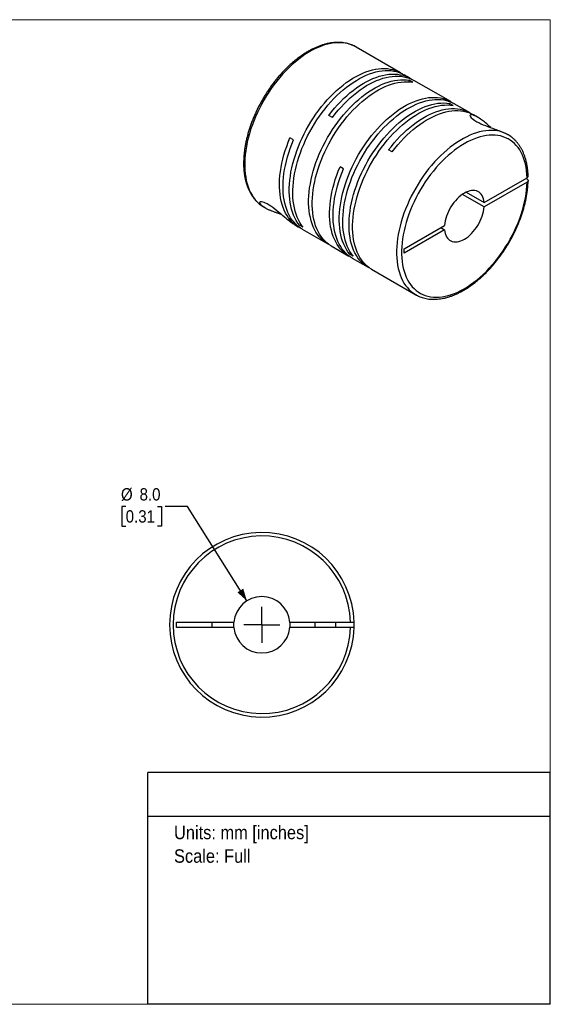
# Model space of a CAD drawing. Header units: millimetres. Extents: x 0 to 216, y 0 to 140.
# Tile 2 of 2: x 141 to 216, y 0 to 140. Entities that reach past the tile are written whole.
import ezdxf
from ezdxf.enums import TextEntityAlignment as Align

# ---------------------------------------------------------------- set-up
doc = ezdxf.new("R2010")
doc.units = ezdxf.units.MM
doc.header["$LTSCALE"] = 0.5
doc.linetypes.add('SLD-Solid', pattern=[0])
doc.layers.add('SLD-0', color=7, linetype='SLD-Solid', lineweight=25)
doc.layers.add('TEXT', color=140, linetype='SLD-Solid', lineweight=25)
doc.styles.add('SLDTEXTSTYLE0', font='GOTHIC.TTF', dxfattribs={"width": 0.913})
doc.dimstyles.new('SLDDIMSTYLE0', dxfattribs={"dimtxt": 1.75, "dimasz": 1.75, "dimexe": 0, "dimexo": 0.0625, "dimgap": 0.4375, "dimtad": 0, "dimtih": 1, "dimtoh": 1, "dimdec": 1, "dimrnd": 1e-09, "dimzin": 4, "dimdsep": 46, "dimtxsty": 'SLDTEXTSTYLE0', "dimsah": 1, "dimcen": 0, "dimadec": 0, "dimazin": 1, "dimtfac": 1, "dimtdec": 1, "dimtofl": 0, "dimtmove": 0, "dimatfit": 3, "dimfxl": 0, "dimfrac": 2, "dimtolj": 1, "dimtzin": 12, "dimarcsym": 0})

# ---------------------------------------------------------------- blocks, each defined once
blk = doc.blocks.new('SW_NOTE_0')
at = {"layer": 'TEXT', "color": 0, "insert": (0, 2.43), "char_height": 1.905, "attachment_point": 1, "style": 'SLDTEXTSTYLE0'}
blk.add_mtext('Units: mm [inches]', dxfattribs=at)
blk = doc.blocks.new('SW_NOTE_0_1')
at = {"layer": 'TEXT', "color": 0, "insert": (0, 2.43), "char_height": 1.905, "attachment_point": 1, "style": 'SLDTEXTSTYLE0'}
blk.add_mtext('Scale: Full', dxfattribs=at)
blk = doc.blocks.new('Block1')
at = {"layer": 'TEXT'}
for p, q in [((215.9, 32.88), (158.75, 32.88)), ((158.75, 0), (158.75, 32.88)), ((215.9, 0), (215.9, 32.88)), ((158.75, 26.7), (215.9, 26.7)), ((215.9, 0), (158.75, 0))]:
    blk.add_line(p, q, dxfattribs=at)
at = {"layer": 'TEXT', "color": 140}
for name, p in [('SW_NOTE_0', (162.49, 22.9)), ('SW_NOTE_0_1', (162.49, 19.56))]:
    blk.add_blockref(name, p, dxfattribs=at)
at = {"layer": 'TEXT', "color": 140, "style": 'SLDTEXTSTYLE0', "width": 0.913, "flags": 2}
for tag, height, p in [('AUTOATTR0', 2.12, (179.51, 28.35)), ('AUTOATTR1_0', 2.38, (166.91, 14.94)), ('AUTOATTR1_1', 2.38, (161.05, 11.86)), ('AUTOATTR1_2', 2.38, (170.65, 8.78))]:
    blk.add_attdef(tag, text='', height=height, dxfattribs=at).set_placement(p, align=Align.BOTTOM_LEFT)
blk = doc.blocks.new('Block2')
at = {"color": 7, "linetype": 'SLD-Solid', "lineweight": 18}
for p, q in [((0, 139.7), (215.9, 139.7)), ((0, 139.7), (0, 0)), ((215.9, 139.7), (215.9, 0)), ((0, 0), (215.9, 0))]:
    blk.add_line(p, q, dxfattribs=at)
blk = doc.blocks.new('_D_5')
at = {"layer": 'SLD-0'}
for p, q in [((155.63, 70.64), (155.1, 70.64)), ((155.1, 70.64), (155.1, 67.86)), ((160.16, 70.64), (160.69, 70.64)), ((160.69, 70.64), (160.69, 67.86)), ((164.4, 70.64), (161.23, 70.64)), ((172.83, 57.24), (164.4, 70.64)), ((155.1, 67.86), (155.63, 67.86)), ((160.69, 67.86), (160.16, 67.86))]:
    blk.add_line(p, q, dxfattribs=at)
blk.add_solid([(172.83, 57.24), (172.32, 58.98), (171.48, 58.45)], dxfattribs=at)
at = {"layer": 'SLD-0', "char_height": 1.75, "attachment_point": 1, "style": 'SLDTEXTSTYLE0'}
for s, insert in [('%%c', (154.96, 73.23)), ('8.0', (157.6, 73.23)), ('0.31', (155.63, 70.1))]:
    blk.add_mtext(s, dxfattribs=dict(at, insert=insert))
blk = doc.blocks.new('SW_CENTERMARKSYMBOL_2')
at = {"layer": 'SLD-0', "color": 0}
for q in [(0, 2.54), (-2.54, 0), (0, -2.54), (2.54, 0)]:
    blk.add_line((0, 0), q, dxfattribs=at)

msp = doc.modelspace()

# ---------------------------------------------------------------- linework, layer by layer
for p, q in [((194.65, 132.17), (188.33, 135.82)), ((188.34, 135.82), (188.33, 135.82)), ((196.03, 131.38), (195.16, 131.88)), ((196.38, 130.83), (195.88, 131.12)), ((195.88, 130.89), (195.88, 131.12)), ((201.76, 128.07), (196.53, 131.09)), ((202.11, 127.53), (201.61, 127.82)), ((201.61, 127.58), (201.61, 127.82)), ((204.52, 126.48), (202.26, 127.78)), ((184.97, 125.83), (184.46, 126.12)), ((205.55, 125.88), (205.02, 126.19)), ((209.89, 123.37), (209.71, 123.48)), ((179.44, 122.64), (178.94, 122.93)), ((193.45, 120.93), (192.95, 121.22)), ((186.55, 118.53), (186.05, 118.82)), ((206.51, 113.76), (212.6, 117.27)), ((212.6, 116.66), (206.51, 113.14)), ((212.6, 117.07), (212.43, 117.17)), ((206.51, 113.14), (203.43, 114.92)), ((203.96, 115.23), (206.51, 113.76)), ((175.23, 113.13), (175.41, 113.03)), ((179.57, 110.63), (180.18, 110.28)), ((180.32, 110.53), (180.52, 110.65)), ((180.82, 110.24), (180.32, 110.53)), ((195.14, 107.19), (200.88, 110.51)), ((180.68, 109.99), (184.31, 107.89)), ((200.88, 109.89), (195.14, 106.58)), ((200.35, 110.2), (200.88, 109.89)), ((184.81, 107.6), (187.28, 106.17)), ((187.43, 106.43), (187.63, 106.55)), ((187.93, 106.14), (187.43, 106.43)), ((195.14, 106.58), (195.14, 107.19)), ((187.78, 105.88), (190.04, 104.58)), ((190.54, 104.29), (196.79, 100.68)), ((196.79, 100.68), (196.81, 100.68)), ((162.86, 54.22), (170.98, 54.22)), ((162.86, 53.47), (162.86, 54.22)), ((170.98, 53.47), (162.86, 53.47)), ((167.86, 54.22), (167.86, 53.47)), ((178.94, 54.22), (187.56, 54.22)), ((187.56, 53.47), (178.94, 53.47)), ((182.46, 54.22), (182.46, 53.47)), ((185.46, 53.47), (185.46, 54.22))]:
    msp.add_line(p, q)
at = {"flags": 128}
for points in [[(188.33, 135.82), (188.32, 135.83), (187.98, 136), (187.62, 136.15), (187.25, 136.27), (186.87, 136.35), (186.47, 136.41), (186.06, 136.44), (185.64, 136.43), (185.21, 136.4), (184.77, 136.33), (184.32, 136.23), (183.87, 136.11), (183.41, 135.95), (182.95, 135.77), (182.48, 135.55), (182.01, 135.31), (181.54, 135.04), (181.07, 134.74), (180.61, 134.42), (180.14, 134.07), (179.68, 133.69), (179.23, 133.29), (178.78, 132.87), (178.34, 132.43), (177.91, 131.97), (177.49, 131.49), (177.08, 130.99), (176.68, 130.47), (176.3, 129.94), (175.93, 129.4), (175.57, 128.84), (175.23, 128.27), (174.91, 127.69), (174.6, 127.11), (174.32, 126.51), (174.05, 125.91), (173.8, 125.31), (173.57, 124.71), (173.36, 124.1), (173.18, 123.5), (173.01, 122.89), (172.87, 122.3), (172.76, 121.7), (172.66, 121.12), (172.59, 120.54), (172.54, 119.98), (172.52, 119.42), (172.52, 118.88), (172.54, 118.35), (172.58, 117.84), (172.66, 117.35), (172.75, 116.87), (172.87, 116.41), (173, 115.98), (173.17, 115.56), (173.35, 115.17), (173.56, 114.8), (173.78, 114.46), (174.03, 114.14), (174.3, 113.85), (174.58, 113.59), (174.89, 113.35), (175.21, 113.14), (175.23, 113.13)], [(180.32, 110.53), (180.08, 110.85), (179.85, 111.2), (179.65, 111.57), (179.47, 111.96), (179.31, 112.38), (179.18, 112.82), (179.06, 113.28), (178.97, 113.75), (178.91, 114.25), (178.86, 114.76), (178.84, 115.29), (178.85, 115.83), (178.87, 116.38), (178.92, 116.95), (179, 117.52), (179.09, 118.11), (179.21, 118.7), (179.36, 119.29), (179.52, 119.89), (179.71, 120.5), (179.92, 121.1), (180.14, 121.7), (180.39, 122.3), (180.66, 122.9), (180.95, 123.49), (181.26, 124.07), (181.58, 124.65), (181.92, 125.22), (182.27, 125.77), (182.64, 126.31), (183.03, 126.84), (183.42, 127.36), (183.83, 127.85), (184.25, 128.33), (184.68, 128.79), (185.12, 129.23), (185.57, 129.65), (186.02, 130.04), (186.48, 130.42), (186.94, 130.77), (187.4, 131.09), (187.87, 131.38), (188.34, 131.65), (188.8, 131.9), (189.27, 132.11), (189.73, 132.3), (190.19, 132.45), (190.64, 132.58), (191.09, 132.67), (191.53, 132.74), (191.96, 132.78), (192.38, 132.78), (192.78, 132.76), (193.18, 132.7), (193.57, 132.62), (193.94, 132.5), (194.29, 132.36), (194.63, 132.18), (194.9, 132.02)], [(180.82, 110.24), (180.58, 110.56), (180.36, 110.91), (180.15, 111.28), (179.97, 111.67), (179.82, 112.09), (179.68, 112.53), (179.57, 112.99), (179.48, 113.46), (179.41, 113.96), (179.37, 114.47), (179.35, 115), (179.35, 115.54), (179.38, 116.09), (179.43, 116.66), (179.5, 117.23), (179.6, 117.82), (179.72, 118.41), (179.86, 119), (180.02, 119.6), (180.21, 120.21), (180.42, 120.81), (180.65, 121.41), (180.9, 122.01), (181.16, 122.61), (181.45, 123.2), (181.76, 123.78), (182.08, 124.36), (182.42, 124.93), (182.78, 125.48), (183.15, 126.02), (183.53, 126.55), (183.93, 127.07), (184.34, 127.56), (184.76, 128.04), (185.19, 128.5), (185.62, 128.94), (186.07, 129.36), (186.52, 129.76), (186.98, 130.13), (187.44, 130.48), (187.91, 130.8), (188.37, 131.09), (188.84, 131.36), (189.31, 131.61), (189.77, 131.82), (190.23, 132.01), (190.69, 132.16), (191.14, 132.29), (191.59, 132.38), (192.03, 132.45), (192.46, 132.49), (192.88, 132.49), (193.29, 132.47), (193.68, 132.41), (194.07, 132.33), (194.44, 132.21), (194.79, 132.07), (195.13, 131.89), (195.16, 131.88)], [(184.46, 126.12), (184.86, 126.63), (185.27, 127.13), (185.69, 127.6), (186.12, 128.06), (186.56, 128.5), (187.01, 128.91), (187.46, 129.3), (187.92, 129.67), (188.38, 130.02), (188.85, 130.34), (189.32, 130.63), (189.78, 130.89), (190.25, 131.13), (190.71, 131.34), (191.18, 131.52), (191.63, 131.68), (192.08, 131.8), (192.53, 131.89), (192.97, 131.95), (193.39, 131.98), (193.81, 131.99), (194.22, 131.96), (194.62, 131.9), (195, 131.81), (195.37, 131.69), (195.72, 131.54), (196.06, 131.36), (196.28, 131.22)], [(184.97, 125.83), (185.36, 126.34), (185.77, 126.84), (186.2, 127.31), (186.63, 127.77), (187.07, 128.21), (187.51, 128.62), (187.97, 129.01), (188.42, 129.38), (188.89, 129.73), (189.35, 130.05), (189.82, 130.34), (190.29, 130.6), (190.75, 130.84), (191.22, 131.05), (191.68, 131.23), (192.14, 131.39), (192.59, 131.51), (193.03, 131.6), (193.47, 131.66), (193.9, 131.69), (194.32, 131.7), (194.72, 131.67), (195.12, 131.61), (195.5, 131.52), (195.87, 131.4), (196.22, 131.25), (196.53, 131.09)], [(184.57, 107.75), (184.29, 107.9), (183.97, 108.11), (183.66, 108.35), (183.38, 108.61), (183.11, 108.9), (182.87, 109.22), (182.64, 109.56), (182.44, 109.92), (182.25, 110.31), (182.09, 110.73), (181.95, 111.16), (181.84, 111.62), (181.74, 112.09), (181.67, 112.58), (181.63, 113.09), (181.6, 113.62), (181.6, 114.16), (181.63, 114.71), (181.67, 115.27), (181.74, 115.85), (181.84, 116.43), (181.95, 117.02), (182.09, 117.62), (182.25, 118.22), (182.44, 118.82), (182.64, 119.42), (182.87, 120.02), (183.11, 120.62), (183.38, 121.22), (183.66, 121.81), (183.97, 122.4), (184.29, 122.98), (184.63, 123.54), (184.98, 124.1), (185.35, 124.64), (185.73, 125.18), (186.13, 125.69), (186.53, 126.19), (186.95, 126.67), (187.38, 127.13), (187.82, 127.58), (188.26, 128), (188.71, 128.4), (189.17, 128.77), (189.63, 129.12), (190.1, 129.45), (190.56, 129.75), (191.03, 130.03), (191.5, 130.27), (191.96, 130.49), (192.42, 130.68), (192.88, 130.84), (193.33, 130.97), (193.78, 131.07), (194.22, 131.14), (194.65, 131.18), (195.07, 131.19), (195.48, 131.17), (195.88, 131.12)], [(184.81, 107.6), (184.79, 107.61), (184.47, 107.82), (184.17, 108.06), (183.88, 108.32), (183.62, 108.61), (183.37, 108.93), (183.14, 109.27), (182.94, 109.63), (182.76, 110.02), (182.59, 110.44), (182.46, 110.87), (182.34, 111.33), (182.25, 111.8), (182.17, 112.29), (182.13, 112.8), (182.1, 113.33), (182.1, 113.87), (182.13, 114.42), (182.17, 114.98), (182.25, 115.56), (182.34, 116.14), (182.46, 116.73), (182.59, 117.33), (182.76, 117.93), (182.94, 118.53), (183.14, 119.13), (183.37, 119.73), (183.62, 120.33), (183.88, 120.93), (184.17, 121.52), (184.47, 122.11), (184.79, 122.69), (185.13, 123.25), (185.48, 123.81), (185.85, 124.35), (186.23, 124.89), (186.63, 125.4), (187.03, 125.9), (187.45, 126.38), (187.88, 126.84), (188.32, 127.29), (188.76, 127.71), (189.21, 128.11), (189.67, 128.48), (190.13, 128.83), (190.6, 129.16), (191.06, 129.46), (191.53, 129.74), (192, 129.98), (192.46, 130.2), (192.93, 130.39), (193.38, 130.55), (193.84, 130.68), (194.28, 130.78), (194.72, 130.85), (195.15, 130.89), (195.58, 130.9), (195.99, 130.88), (196.38, 130.83)], [(187.43, 106.43), (187.18, 106.75), (186.96, 107.1), (186.76, 107.47), (186.58, 107.86), (186.42, 108.28), (186.28, 108.72), (186.17, 109.17), (186.08, 109.65), (186.01, 110.15), (185.97, 110.66), (185.95, 111.18), (185.95, 111.73), (185.98, 112.28), (186.03, 112.85), (186.1, 113.42), (186.2, 114), (186.32, 114.59), (186.46, 115.19), (186.63, 115.79), (186.81, 116.39), (187.02, 117), (187.25, 117.6), (187.5, 118.2), (187.77, 118.8), (188.06, 119.39), (188.36, 119.97), (188.68, 120.55), (189.02, 121.11), (189.38, 121.67), (189.75, 122.21), (190.13, 122.74), (190.53, 123.25), (190.94, 123.75), (191.36, 124.23), (191.79, 124.69), (192.23, 125.13), (192.67, 125.55), (193.13, 125.94), (193.58, 126.31), (194.05, 126.66), (194.51, 126.99), (194.98, 127.28), (195.44, 127.55), (195.91, 127.79), (196.38, 128.01), (196.84, 128.19), (197.3, 128.35), (197.75, 128.48), (198.19, 128.57), (198.63, 128.64), (199.06, 128.68), (199.48, 128.68), (199.89, 128.66), (200.29, 128.6), (200.67, 128.52), (201.04, 128.4), (201.4, 128.26), (201.74, 128.08), (202.01, 127.92)], [(187.93, 106.14), (187.69, 106.46), (187.46, 106.81), (187.26, 107.18), (187.08, 107.57), (186.92, 107.99), (186.79, 108.43), (186.67, 108.88), (186.58, 109.36), (186.52, 109.86), (186.47, 110.37), (186.45, 110.89), (186.45, 111.44), (186.48, 111.99), (186.53, 112.56), (186.61, 113.13), (186.7, 113.71), (186.82, 114.31), (186.97, 114.9), (187.13, 115.5), (187.32, 116.1), (187.52, 116.71), (187.75, 117.31), (188, 117.91), (188.27, 118.51), (188.56, 119.1), (188.86, 119.68), (189.19, 120.26), (189.53, 120.82), (189.88, 121.38), (190.25, 121.92), (190.64, 122.45), (191.03, 122.96), (191.44, 123.46), (191.86, 123.94), (192.29, 124.4), (192.73, 124.84), (193.18, 125.26), (193.63, 125.65), (194.09, 126.02), (194.55, 126.37), (195.01, 126.7), (195.48, 126.99), (195.95, 127.26), (196.41, 127.5), (196.88, 127.72), (197.34, 127.9), (197.8, 128.06), (198.25, 128.19), (198.7, 128.28), (199.13, 128.35), (199.56, 128.39), (199.98, 128.39), (200.39, 128.37), (200.79, 128.31), (201.17, 128.23), (201.54, 128.11), (201.9, 127.97), (202.24, 127.79), (202.26, 127.78)], [(190.3, 104.45), (190.02, 104.6), (189.7, 104.8), (189.39, 105.04), (189.11, 105.3), (188.84, 105.59), (188.6, 105.91), (188.37, 106.25), (188.17, 106.62), (187.98, 107.01), (187.82, 107.42), (187.68, 107.85), (187.56, 108.31), (187.47, 108.78), (187.4, 109.28), (187.35, 109.79), (187.33, 110.31), (187.33, 110.85), (187.35, 111.4), (187.4, 111.97), (187.47, 112.54), (187.56, 113.12), (187.68, 113.71), (187.82, 114.31), (187.98, 114.91), (188.17, 115.51), (188.37, 116.11), (188.6, 116.72), (188.84, 117.32), (189.11, 117.91), (189.39, 118.51), (189.7, 119.09), (190.02, 119.67), (190.35, 120.24), (190.71, 120.79), (191.08, 121.34), (191.46, 121.87), (191.85, 122.38), (192.26, 122.88), (192.68, 123.37), (193.11, 123.83), (193.54, 124.27), (193.99, 124.69), (194.44, 125.09), (194.9, 125.47), (195.36, 125.82), (195.82, 126.14), (196.29, 126.44), (196.76, 126.72), (197.22, 126.96), (197.69, 127.18), (198.15, 127.37), (198.61, 127.53), (199.06, 127.66), (199.51, 127.76), (199.95, 127.84), (200.38, 127.88), (200.8, 127.89), (201.21, 127.87), (201.61, 127.82)], [(190.54, 104.29), (190.52, 104.31), (190.2, 104.51), (189.89, 104.75), (189.61, 105.01), (189.34, 105.3), (189.1, 105.62), (188.87, 105.96), (188.67, 106.33), (188.48, 106.72), (188.32, 107.13), (188.18, 107.57), (188.07, 108.02), (187.97, 108.49), (187.9, 108.99), (187.86, 109.5), (187.83, 110.02), (187.83, 110.56), (187.86, 111.11), (187.9, 111.68), (187.97, 112.25), (188.07, 112.83), (188.18, 113.42), (188.32, 114.02), (188.48, 114.62), (188.67, 115.22), (188.87, 115.82), (189.1, 116.43), (189.34, 117.03), (189.61, 117.62), (189.89, 118.22), (190.2, 118.8), (190.52, 119.38), (190.86, 119.95), (191.21, 120.5), (191.58, 121.05), (191.96, 121.58), (192.35, 122.09), (192.76, 122.59), (193.18, 123.08), (193.61, 123.54), (194.05, 123.98), (194.49, 124.4), (194.94, 124.8), (195.4, 125.18), (195.86, 125.53), (196.32, 125.85), (196.79, 126.16), (197.26, 126.43), (197.73, 126.67), (198.19, 126.89), (198.65, 127.08), (199.11, 127.24), (199.56, 127.37), (200.01, 127.47), (200.45, 127.55), (200.88, 127.59), (201.3, 127.6), (201.71, 127.58), (202.11, 127.53)], [(192.95, 121.22), (193.35, 121.73), (193.76, 122.23), (194.18, 122.7), (194.61, 123.16), (195.05, 123.6), (195.5, 124.01), (195.95, 124.41), (196.41, 124.77), (196.87, 125.12), (197.34, 125.44), (197.8, 125.73), (198.27, 126), (198.74, 126.23), (199.2, 126.44), (199.66, 126.63), (200.12, 126.78), (200.57, 126.9), (201.01, 126.99), (201.45, 127.05), (201.88, 127.09), (202.3, 127.09), (202.71, 127.06), (203.1, 127), (203.48, 126.91), (203.85, 126.79), (204.2, 126.64), (204.54, 126.46), (204.76, 126.32)], [(193.45, 120.93), (193.85, 121.44), (194.26, 121.94), (194.68, 122.41), (195.11, 122.87), (195.55, 123.3), (195.99, 123.72), (196.45, 124.11), (196.9, 124.48), (197.37, 124.82), (197.83, 125.14), (198.3, 125.44), (198.76, 125.7), (199.23, 125.94), (199.69, 126.15), (200.15, 126.33), (200.61, 126.48), (201.06, 126.61), (201.5, 126.7), (201.94, 126.76), (202.37, 126.8), (202.79, 126.8), (203.19, 126.77), (203.59, 126.71), (203.97, 126.62), (204.34, 126.51), (204.69, 126.36), (205.02, 126.19)], [(207.48, 124.38), (207.45, 124.41), (207.28, 124.56), (207.1, 124.72), (206.88, 124.91), (206.69, 125.07), (206.54, 125.19), (206.42, 125.28), (206.27, 125.4), (206.12, 125.51), (205.99, 125.6), (205.8, 125.73), (205.64, 125.83), (205.48, 125.92), (205.34, 126), (205.2, 126.06), (205.03, 126.13), (204.88, 126.18), (204.75, 126.21), (204.65, 126.21), (204.56, 126.19), (204.51, 126.15), (204.49, 126.09), (204.51, 126.01), (204.57, 125.91), (204.67, 125.79), (204.81, 125.66), (204.99, 125.53), (205.21, 125.38), (205.46, 125.23), (205.74, 125.09), (206.05, 124.94), (206.37, 124.8), (206.7, 124.67), (207.04, 124.54), (207.38, 124.41), (207.7, 124.3), (208.01, 124.19), (208.22, 124.12), (208.42, 124.04), (208.61, 123.97), (208.94, 123.84), (209.25, 123.71), (209.53, 123.58), (209.53, 123.58)], [(209.87, 123.38), (209.54, 123.56), (209.18, 123.7), (208.81, 123.82), (208.42, 123.91), (208.02, 123.96), (207.61, 123.99), (207.19, 123.98), (206.76, 123.94), (206.32, 123.88), (205.87, 123.78), (205.42, 123.65), (204.96, 123.5), (204.5, 123.31), (204.03, 123.09), (203.56, 122.85), (203.09, 122.58), (202.62, 122.28), (202.16, 121.95), (201.7, 121.6), (201.24, 121.23), (200.78, 120.83), (200.34, 120.41), (199.9, 119.97), (199.47, 119.51), (199.04, 119.02), (198.63, 118.52), (198.24, 118.01), (197.85, 117.48), (197.48, 116.93), (197.13, 116.37), (196.79, 115.8), (196.46, 115.22), (196.16, 114.64), (195.87, 114.04), (195.61, 113.44), (195.36, 112.84), (195.13, 112.24), (194.92, 111.63), (194.74, 111.03), (194.58, 110.42), (194.44, 109.83), (194.32, 109.24), (194.22, 108.65), (194.15, 108.07), (194.11, 107.51), (194.08, 106.95), (194.08, 106.41), (194.11, 105.89), (194.15, 105.37), (194.22, 104.88), (194.32, 104.4), (194.44, 103.95), (194.58, 103.51), (194.74, 103.1), (194.92, 102.71), (195.13, 102.34), (195.36, 102), (195.61, 101.68), (195.87, 101.39), (196.16, 101.13), (196.46, 100.89), (196.79, 100.69), (196.79, 100.68)], [(212.6, 117.27), (212.58, 117.79), (212.53, 118.28), (212.46, 118.76), (212.36, 119.23), (212.24, 119.67), (212.1, 120.09), (211.94, 120.49), (211.75, 120.87), (211.55, 121.22), (211.32, 121.55), (211.07, 121.85), (210.81, 122.13), (210.52, 122.38), (210.22, 122.6), (209.9, 122.79), (209.56, 122.96), (209.21, 123.09), (208.84, 123.2), (208.46, 123.27), (208.06, 123.31), (207.66, 123.33), (207.24, 123.31), (206.82, 123.26), (206.39, 123.19), (205.94, 123.08), (205.5, 122.94), (205.05, 122.77), (204.59, 122.58), (204.14, 122.35), (203.68, 122.1), (203.22, 121.82), (202.76, 121.52), (202.31, 121.19), (201.86, 120.83), (201.41, 120.45), (200.97, 120.05), (200.54, 119.62), (200.12, 119.18), (199.7, 118.72), (199.3, 118.23), (198.9, 117.73), (198.52, 117.22), (198.16, 116.69), (197.81, 116.15), (197.47, 115.59), (197.15, 115.03), (196.85, 114.46), (196.57, 113.88), (196.3, 113.29), (196.05, 112.7), (195.83, 112.11), (195.62, 111.52), (195.44, 110.93), (195.28, 110.34), (195.14, 109.76), (195.02, 109.18), (194.93, 108.61), (194.86, 108.04), (194.81, 107.49), (194.79, 106.95), (194.79, 106.42), (194.81, 105.9), (194.86, 105.4), (194.93, 104.92), (195.02, 104.46), (195.14, 104.01), (195.28, 103.59), (195.44, 103.19), (195.62, 102.81), (195.83, 102.45), (196.05, 102.12), (196.3, 101.82), (196.57, 101.54), (196.85, 101.29), (197.15, 101.07), (197.47, 100.87), (197.81, 100.7), (198.16, 100.57), (198.52, 100.46), (198.9, 100.38), (199.3, 100.34), (199.7, 100.32), (200.12, 100.34), (200.54, 100.38), (200.97, 100.46), (201.41, 100.56), (201.86, 100.7), (202.31, 100.86), (202.76, 101.05), (203.22, 101.28), (203.68, 101.53), (204.14, 101.8), (204.59, 102.11), (205.05, 102.44), (205.5, 102.79), (205.94, 103.17), (206.39, 103.57), (206.82, 103.99), (207.24, 104.43), (207.66, 104.9), (208.06, 105.38), (208.46, 105.88), (208.84, 106.39), (209.21, 106.92), (209.56, 107.46), (209.9, 108.01), (210.22, 108.58), (210.52, 109.15), (210.81, 109.73), (211.07, 110.31), (211.32, 110.9), (211.55, 111.49), (211.75, 112.08), (211.94, 112.67), (212.1, 113.26), (212.24, 113.85), (212.36, 114.43), (212.46, 115), (212.53, 115.56), (212.58, 116.12), (212.6, 116.66)], [(209.89, 123.37), (209.88, 123.38), (209.87, 123.38)], [(180.43, 110.14), (180.19, 110.27), (179.86, 110.48), (179.56, 110.71), (179.27, 110.97), (179, 111.25), (178.76, 111.57), (178.53, 111.91), (178.32, 112.27), (178.14, 112.66), (177.97, 113.07), (177.83, 113.5), (177.71, 113.95), (177.62, 114.42), (177.54, 114.91), (177.49, 115.42), (177.47, 115.94), (177.46, 116.48), (177.48, 117.03), (177.53, 117.59), (177.6, 118.16), (177.69, 118.74), (177.8, 119.33), (177.94, 119.92), (178.09, 120.52), (178.27, 121.12), (178.48, 121.72), (178.7, 122.33), (178.94, 122.93)], [(180.68, 109.99), (180.38, 110.18), (180.07, 110.41), (179.79, 110.67), (179.52, 110.95), (179.27, 111.27), (179.04, 111.6), (178.83, 111.97), (178.64, 112.35), (178.48, 112.76), (178.34, 113.2), (178.22, 113.65), (178.12, 114.12), (178.05, 114.61), (178, 115.12), (177.97, 115.64), (177.97, 116.18), (177.99, 116.73), (178.03, 117.29), (178.1, 117.86), (178.19, 118.44), (178.3, 119.03), (178.44, 119.63), (178.6, 120.23), (178.78, 120.83), (178.98, 121.43), (179.2, 122.03), (179.44, 122.64)], [(187.54, 106.04), (187.31, 106.16), (186.98, 106.36), (186.68, 106.6), (186.39, 106.85), (186.12, 107.14), (185.87, 107.45), (185.64, 107.79), (185.44, 108.16), (185.25, 108.54), (185.08, 108.95), (184.94, 109.38), (184.82, 109.84), (184.72, 110.31), (184.65, 110.8), (184.6, 111.3), (184.57, 111.83), (184.57, 112.37), (184.59, 112.92), (184.63, 113.48), (184.7, 114.05), (184.79, 114.63), (184.91, 115.22), (185.04, 115.82), (185.2, 116.41), (185.38, 117.02), (185.58, 117.62), (185.8, 118.22), (186.05, 118.82)], [(187.78, 105.88), (187.48, 106.07), (187.18, 106.31), (186.89, 106.56), (186.62, 106.85), (186.37, 107.16), (186.15, 107.5), (185.94, 107.87), (185.75, 108.25), (185.59, 108.66), (185.44, 109.09), (185.32, 109.55), (185.23, 110.02), (185.15, 110.51), (185.1, 111.01), (185.08, 111.54), (185.07, 112.08), (185.09, 112.63), (185.14, 113.19), (185.2, 113.76), (185.29, 114.34), (185.41, 114.93), (185.54, 115.53), (185.7, 116.12), (185.88, 116.73), (186.08, 117.33), (186.31, 117.93), (186.55, 118.53)], [(206.51, 113.76), (206.48, 114.03), (206.42, 114.29), (206.33, 114.53), (206.23, 114.74), (206.1, 114.93), (205.95, 115.1), (205.78, 115.23), (205.6, 115.34), (205.4, 115.42), (205.18, 115.46), (204.96, 115.48), (204.72, 115.46), (204.47, 115.41), (204.22, 115.34), (203.96, 115.23), (203.7, 115.09), (203.44, 114.93), (203.18, 114.74), (202.92, 114.52), (202.68, 114.28), (202.44, 114.02), (202.21, 113.74), (201.99, 113.45), (201.79, 113.14), (201.61, 112.82), (201.44, 112.49), (201.29, 112.16), (201.17, 111.82), (201.06, 111.49), (200.98, 111.15), (200.92, 110.83), (200.88, 110.51)], [(179.57, 110.63), (179.5, 110.67), (179.37, 110.75), (179.24, 110.84), (179.04, 110.98), (178.83, 111.14), (178.62, 111.31), (178.4, 111.49), (178.15, 111.7), (177.9, 111.92), (177.64, 112.14), (177.37, 112.36), (177.09, 112.59), (176.81, 112.82), (176.53, 113.03), (176.25, 113.22), (175.98, 113.4), (175.72, 113.55), (175.48, 113.67), (175.27, 113.76), (175.08, 113.83), (174.92, 113.86), (174.8, 113.86), (174.71, 113.84), (174.66, 113.8), (174.64, 113.74), (174.65, 113.69), (174.68, 113.63), (174.72, 113.57), (174.83, 113.44), (175, 113.3), (175.22, 113.14), (175.22, 113.14)], [(200.88, 109.89), (200.92, 109.62), (200.98, 109.36), (201.06, 109.12), (201.17, 108.91), (201.29, 108.72), (201.44, 108.55), (201.61, 108.42), (201.79, 108.31), (201.99, 108.23), (202.21, 108.19), (202.44, 108.17), (202.68, 108.19), (202.92, 108.24), (203.18, 108.31), (203.44, 108.42), (203.7, 108.56), (203.96, 108.72), (204.22, 108.91), (204.47, 109.13), (204.72, 109.37), (204.96, 109.63), (205.18, 109.91), (205.4, 110.2), (205.6, 110.51), (205.78, 110.83), (205.95, 111.16), (206.1, 111.49), (206.23, 111.83), (206.33, 112.16), (206.42, 112.5), (206.48, 112.82), (206.51, 113.14)], [(170.96, 53.85), (170.98, 54.22), (170.98, 54.22)], [(170.98, 53.47), (170.98, 53.48), (170.96, 53.85)]]:
    msp.add_lwpolyline(points, dxfattribs=at)
for radius, start, end in [(13.1, 1.6404, 358.3596), (12.6, 1.7055, 358.2945), (4, 5.3794, 174.6206), (4, 185.3794, 354.6206), (4, 354.6206, 5.3794), (13.1, 358.3596, 1.6404)]:
    msp.add_arc((174.96, 53.85), radius, start, end)
for points, knots in [([(188.33, 135.82), (188.3, 135.84), (188.15, 135.93), (187.89, 136.05), (187.54, 136.19), (187.18, 136.31), (186.8, 136.39), (186.41, 136.45), (186.01, 136.48), (185.61, 136.48), (185.19, 136.46), (184.76, 136.41), (184.33, 136.33), (183.89, 136.22), (183.45, 136.08), (183, 135.92), (182.55, 135.73), (182.1, 135.52), (181.65, 135.28), (181.2, 135.01), (180.75, 134.72), (180.31, 134.41), (179.86, 134.07), (179.43, 133.71), (178.99, 133.33), (178.57, 132.94), (178.15, 132.52), (177.74, 132.08), (177.34, 131.63), (176.95, 131.16), (176.57, 130.67), (176.2, 130.17), (175.85, 129.66), (175.51, 129.14), (175.18, 128.61), (174.87, 128.06), (174.57, 127.51), (174.29, 126.95), (174.03, 126.39), (173.78, 125.82), (173.55, 125.25), (173.34, 124.68), (173.15, 124.11), (172.98, 123.53), (172.83, 122.96), (172.7, 122.39), (172.59, 121.83), (172.5, 121.27), (172.44, 120.72), (172.39, 120.18), (172.37, 119.65), (172.36, 119.13), (172.38, 118.62), (172.43, 118.12), (172.49, 117.63), (172.58, 117.17), (172.68, 116.72), (172.81, 116.28), (172.96, 115.87), (173.14, 115.47), (173.33, 115.1), (173.54, 114.75), (173.77, 114.42), (174.02, 114.11), (174.29, 113.83), (174.58, 113.58), (174.88, 113.35), (175.1, 113.2), (175.22, 113.14), (175.23, 113.13)], [0, 0, 0, 0, 0.004961, 0.019788, 0.034617, 0.049466, 0.064353, 0.079294, 0.094297, 0.109368, 0.124507, 0.13971, 0.15497, 0.170278, 0.185624, 0.200999, 0.216395, 0.231805, 0.247222, 0.262641, 0.278058, 0.293472, 0.30888, 0.324282, 0.339677, 0.355065, 0.370447, 0.385823, 0.401193, 0.416558, 0.431919, 0.447276, 0.462631, 0.477983, 0.493334, 0.508684, 0.524035, 0.539387, 0.554741, 0.570097, 0.585456, 0.600819, 0.616187, 0.631561, 0.646941, 0.662328, 0.677723, 0.693126, 0.708537, 0.723956, 0.739383, 0.754817, 0.770256, 0.785698, 0.801139, 0.816573, 0.831995, 0.847396, 0.862767, 0.878098, 0.89338, 0.908602, 0.923757, 0.938841, 0.953854, 0.968801, 0.983693, 0.998544, 1, 1, 1, 1]), ([(209.53, 123.58), (209.57, 123.55), (209.64, 123.52), (209.69, 123.49), (209.71, 123.48)], [0, 0, 0, 0, 0.70858, 1, 1, 1, 1]), ([(212.75, 117.48), (212.75, 117.57), (212.74, 117.83), (212.71, 118.25), (212.65, 118.74), (212.57, 119.21), (212.47, 119.67), (212.34, 120.11), (212.2, 120.53), (212.03, 120.93), (211.85, 121.31), (211.64, 121.66), (211.41, 122), (211.17, 122.31), (210.9, 122.6), (210.62, 122.86), (210.33, 123.1), (210.08, 123.27), (209.92, 123.36), (209.87, 123.38)], [0, 0, 0, 0, 0.0335618, 0.0971005, 0.1606525, 0.224184, 0.2876705, 0.3510818, 0.4143822, 0.4775314, 0.5404871, 0.6032089, 0.6656627, 0.7278267, 0.7896958, 0.8512854, 0.912633, 0.9737959, 1, 1, 1, 1]), ([(212.6, 117.27), (212.63, 117.29), (212.68, 117.32), (212.72, 117.38), (212.75, 117.44), (212.75, 117.47), (212.75, 117.48)], [0, 0, 0, 0, 0.293523, 0.573311, 0.839357, 1, 1, 1, 1]), ([(196.81, 100.68), (196.83, 100.66), (196.96, 100.59), (197.2, 100.47), (197.55, 100.33), (197.91, 100.21), (198.29, 100.12), (198.68, 100.06), (199.07, 100.03), (199.48, 100.02), (199.9, 100.05), (200.32, 100.1), (200.75, 100.17), (201.19, 100.28), (201.63, 100.41), (202.08, 100.57), (202.53, 100.76), (202.98, 100.97), (203.43, 101.21), (203.88, 101.48), (204.33, 101.76), (204.78, 102.08), (205.22, 102.41), (205.66, 102.77), (206.09, 103.14), (206.52, 103.54), (206.94, 103.96), (207.35, 104.39), (207.75, 104.84), (208.14, 105.31), (208.52, 105.8), (208.89, 106.29), (209.24, 106.81), (209.59, 107.33), (209.91, 107.86), (210.23, 108.4), (210.53, 108.95), (210.81, 109.51), (211.07, 110.07), (211.32, 110.64), (211.55, 111.21), (211.76, 111.79), (211.95, 112.36), (212.12, 112.93), (212.28, 113.5), (212.41, 114.07), (212.52, 114.63), (212.61, 115.19), (212.68, 115.74), (212.72, 116.28), (212.74, 116.65), (212.75, 116.84), (212.75, 116.86)], [0, 0, 0, 0, 0.003683, 0.023762, 0.043841, 0.063946, 0.084102, 0.104328, 0.124638, 0.145041, 0.165535, 0.186116, 0.206775, 0.227501, 0.248279, 0.269097, 0.289945, 0.310811, 0.331687, 0.352568, 0.373446, 0.39432, 0.415186, 0.436044, 0.456892, 0.477732, 0.498562, 0.519385, 0.540199, 0.561007, 0.581809, 0.602606, 0.623399, 0.644189, 0.664977, 0.685765, 0.706553, 0.727342, 0.748133, 0.768928, 0.789726, 0.810531, 0.831342, 0.85216, 0.872987, 0.893824, 0.91467, 0.935528, 0.956396, 0.977276, 0.997062, 1, 1, 1, 1]), ([(212.6, 117.07), (212.62, 117.06), (212.65, 117.04), (212.69, 117), (212.72, 116.96), (212.74, 116.91), (212.75, 116.86), (212.74, 116.81), (212.72, 116.76), (212.67, 116.7), (212.63, 116.67), (212.6, 116.66)], [0, 0, 0, 0, 0.088954, 0.183449, 0.283484, 0.389059, 0.500174, 0.616827, 0.739017, 0.866742, 1, 1, 1, 1]), ([(175.22, 113.14), (175.26, 113.12), (175.35, 113.06), (175.5, 112.97), (175.67, 112.88), (175.86, 112.79), (176.05, 112.71), (176.23, 112.63), (176.4, 112.56), (176.59, 112.48), (176.78, 112.41), (176.97, 112.34), (177.17, 112.27), (177.4, 112.2), (177.57, 112.14), (177.66, 112.11), (177.68, 112.11)], [0, 0, 0, 0, 0.074301, 0.152629, 0.235007, 0.321455, 0.411992, 0.474459, 0.54344, 0.618939, 0.687519, 0.756217, 0.825033, 0.908798, 0.986598, 1, 1, 1, 1]), ([(187.56, 54.22), (187.58, 54.22), (187.63, 54.22), (187.7, 54.22), (187.76, 54.22), (187.82, 54.22), (187.87, 54.22), (187.92, 54.22), (187.96, 54.22), (187.99, 54.22), (188.02, 54.22), (188.03, 54.22), (188.05, 54.22), (188.05, 54.22), (188.06, 54.22), (188.06, 54.22)], [0, 0, 0, 0, 0.09287, 0.183082, 0.270637, 0.355534, 0.437774, 0.517355, 0.594278, 0.668543, 0.74015, 0.809099, 0.87539, 0.939023, 1, 1, 1, 1]), ([(188.06, 53.47), (188.05, 53.47), (188.05, 53.47), (188.04, 53.47), (188.01, 53.47), (187.97, 53.47), (187.91, 53.47), (187.84, 53.47), (187.75, 53.47), (187.66, 53.47), (187.59, 53.47), (187.56, 53.47)], [0, 0, 0, 0, 0.088954, 0.183449, 0.283484, 0.389059, 0.500174, 0.616827, 0.739017, 0.866742, 1, 1, 1, 1])]:
    msp.add_open_spline(points, degree=3, knots=knots)

# ---------------------------------------------------------------- block references
at = {"color": 7, "linetype": 'Continuous'}
for name in ['Block2', 'Block1']:
    msp.add_blockref(name, (0, 0), dxfattribs=at)
at = {"layer": 'SLD-0'}
msp.add_blockref('SW_CENTERMARKSYMBOL_2', (174.96, 53.85), dxfattribs=at)

# ---------------------------------------------------------------- dimensions: what is measured, and where the dimension line sits
dim = msp.add_diameter_dim_2p(p1=(177.09, 50.46), p2=(172.83, 57.24), dimstyle='SLDDIMSTYLE0', dxfattribs=at)
dim.commit()
dim.dimension.update_dxf_attribs({"geometry": '_D_5', "text_midpoint": (157.9, 70.64), "dimtype": 163})

doc.saveas('drawing.dxf')
